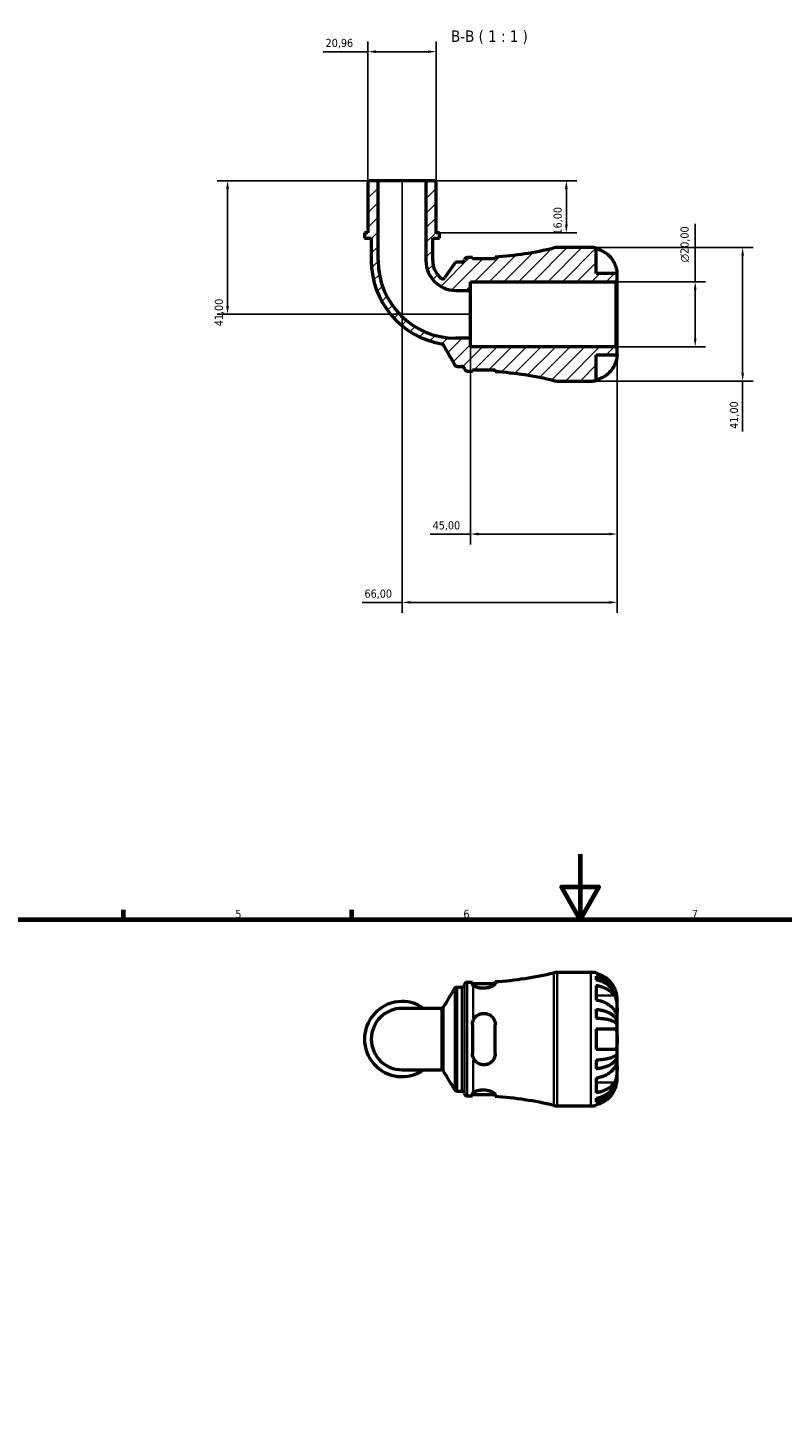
# Model space of a CAD drawing. Header units: millimetres. Extents: x 0 to 902, y 0 to 848.
# Tile 4 of 6: x 251 to 483, y 424 to 848. Entities that reach past the tile are written whole.
import ezdxf

# ---------------------------------------------------------------- set-up
doc = ezdxf.new("R2010")
doc.units = ezdxf.units.MM
for name, color, linetype, lineweight in [('Border (ISO)', 7, 'Continuous', 70), ('Dimension (ISO)', 7, 'Continuous', 25), ('Hatch (ISO)', 7, 'Continuous', 18), ('Symbol (ISO)', 7, 'Continuous', 25), ('Visible (ISO)', 7, 'Continuous', 50), ('Visible Narrow (ISO)', 7, 'Continuous', 35)]:
    doc.layers.add(name, color=color, linetype=linetype, lineweight=lineweight)
doc.styles.add('Label Text (ISO)', font='tahoma.ttf')
doc.styles.add('Note Text (ISO)', font='tahoma.ttf')
doc.dimstyles.new('Default (ISO)', dxfattribs={"dimtxt": 2.5, "dimasz": 2.5, "dimexe": 3.175, "dimexo": 0, "dimgap": 0.762, "dimtad": 1, "dimrnd": 1e-08, "dimzin": 0, "dimtxsty": 'Note Text (ISO)', "dimcen": 0.09, "dimdle": 10, "dimclrd": 256, "dimclre": 256, "dimclrt": 232, "dimazin": 0, "dimtfac": 1.40208, "dimtmove": 0, "dimatfit": 3, "dimfxl": 1, "dimtolj": 1, "dimtzin": 0, "dimlwd": -1, "dimlwe": -1, "dimarcsym": 0})

# ---------------------------------------------------------------- blocks, each defined once
blk = doc.blocks.new('Borders Default Border')
at = {"layer": 'Border (ISO)'}
for p, q in [((280.33, 574), (280.33, 576.9)), ((350.42, 574), (350.42, 576.9))]:
    blk.add_line(p, q, dxfattribs=at)
at = {"layer": 'Border (ISO)', "flags": 128}
for points in [[(420.5, 594), (420.5, 574), (414.73, 584), (426.27, 584), (420.5, 574)], [(20, 20), (20, 574), (821, 574), (821, 20), (20, 20)]]:
    blk.add_lwpolyline(points, dxfattribs=at)
at = {"layer": 'Border (ISO)', "color": 232, "true_color": 0xca0064, "char_height": 2.5, "attachment_point": 7, "style": 'Note Text (ISO)'}
for s, insert in [('5', (314.64, 574.35)), ('6', (384.66, 574.35)), ('7', (454.77, 574.4))]:
    blk.add_mtext(s, dxfattribs=dict(at, insert=insert))
blk = doc.blocks.new('*D7')
at = {"layer": 'Defpoints', "color": 0, "transparency": 16777216}
for p in [(431.4, 769.75), (455.81, 769.75), (431.4, 749.75)]:
    blk.add_point(p, dxfattribs=at)
at = {"layer": 'Dimension (ISO)', "transparency": 16777216}
for p, q in [((455.81, 769.75), (455.81, 787.56)), ((431.4, 769.75), (458.98, 769.75)), ((455.81, 752.25), (455.81, 767.25)), ((431.4, 749.75), (458.98, 749.75))]:
    blk.add_line(p, q, dxfattribs=at)
for points in [[(455.39, 767.25), (456.23, 767.25), (455.81, 769.75)], [(455.39, 752.25), (456.23, 752.25), (455.81, 749.75)]]:
    blk.add_solid(points, dxfattribs=at)
at = {"layer": 'Dimension (ISO)', "color": 232, "true_color": 0xca0064, "transparency": 16777216, "insert": (451.29, 775.69), "char_height": 2.5, "attachment_point": 1, "rotation": 90, "style": 'Note Text (ISO)'}
blk.add_mtext('\\A1;\\fAIGDT|b0|i0;\\H2.5000;\\ln\\fTahoma|b0|i0;\\H2.5000;20,00', dxfattribs=at)
blk = doc.blocks.new('*D8')
at = {"layer": 'Defpoints', "color": 0, "transparency": 16777216}
for p in [(355.33, 840.35), (355.33, 800.34), (376.29, 800.34)]:
    blk.add_point(p, dxfattribs=at)
at = {"layer": 'Dimension (ISO)', "transparency": 16777216}
for p, q in [((355.33, 800.34), (355.33, 843.53)), ((376.29, 800.34), (376.29, 843.53)), ((355.33, 840.35), (341.59, 840.35)), ((373.79, 840.35), (357.83, 840.35))]:
    blk.add_line(p, q, dxfattribs=at)
for points in [[(357.83, 840.77), (357.83, 839.93), (355.33, 840.35)], [(373.79, 840.77), (373.79, 839.93), (376.29, 840.35)]]:
    blk.add_solid(points, dxfattribs=at)
at = {"layer": 'Dimension (ISO)', "color": 232, "true_color": 0xca0064, "transparency": 16777216, "insert": (342.35, 844.29), "char_height": 2.5, "attachment_point": 1, "style": 'Note Text (ISO)'}
blk.add_mtext('\\A1;20,96', dxfattribs=at)
blk = doc.blocks.new('*D9')
at = {"layer": 'Defpoints', "color": 0, "transparency": 16777216}
for p in [(373.14, 800.75), (377.34, 784.75), (416.25, 784.75)]:
    blk.add_point(p, dxfattribs=at)
at = {"layer": 'Dimension (ISO)', "transparency": 16777216}
for p, q in [((373.14, 800.75), (419.43, 800.75)), ((416.25, 798.25), (416.25, 787.25)), ((377.34, 784.75), (419.43, 784.75))]:
    blk.add_line(p, q, dxfattribs=at)
for points in [[(415.84, 798.25), (416.67, 798.25), (416.25, 800.75)], [(415.84, 787.25), (416.67, 787.25), (416.25, 784.75)]]:
    blk.add_solid(points, dxfattribs=at)
at = {"layer": 'Dimension (ISO)', "color": 232, "true_color": 0xca0064, "transparency": 16777216, "insert": (412.32, 784.23), "char_height": 2.5, "attachment_point": 1, "rotation": 90, "style": 'Note Text (ISO)'}
blk.add_mtext('\\A1;16,00', dxfattribs=at)
blk = doc.blocks.new('*D10')
at = {"layer": 'Defpoints', "color": 0, "transparency": 16777216}
for p in [(358.48, 800.75), (312.24, 759.75), (386.81, 759.75)]:
    blk.add_point(p, dxfattribs=at)
at = {"layer": 'Dimension (ISO)', "transparency": 16777216}
for p, q in [((358.48, 800.75), (309.07, 800.75)), ((312.24, 798.25), (312.24, 762.25)), ((386.81, 759.75), (309.07, 759.75))]:
    blk.add_line(p, q, dxfattribs=at)
for points in [[(311.83, 798.25), (312.66, 798.25), (312.24, 800.75)], [(311.83, 762.25), (312.66, 762.25), (312.24, 759.75)]]:
    blk.add_solid(points, dxfattribs=at)
at = {"layer": 'Dimension (ISO)', "color": 232, "true_color": 0xca0064, "transparency": 16777216, "insert": (308.31, 756.07), "char_height": 2.5, "attachment_point": 1, "rotation": 90, "style": 'Note Text (ISO)'}
blk.add_mtext('\\A1;41,00', dxfattribs=at)
blk = doc.blocks.new('*D11')
at = {"layer": 'Defpoints', "color": 0, "transparency": 16777216}
for p in [(386.81, 752.41), (431.81, 749.34), (386.81, 692.28)]:
    blk.add_point(p, dxfattribs=at)
at = {"layer": 'Dimension (ISO)', "transparency": 16777216}
for p, q in [((386.81, 752.41), (386.81, 689.11)), ((431.81, 749.34), (431.81, 689.11)), ((386.81, 692.28), (374.44, 692.28)), ((429.31, 692.28), (389.31, 692.28))]:
    blk.add_line(p, q, dxfattribs=at)
for points in [[(389.31, 692.7), (389.31, 691.86), (386.81, 692.28)], [(429.31, 692.7), (429.31, 691.86), (431.81, 692.28)]]:
    blk.add_solid(points, dxfattribs=at)
at = {"layer": 'Dimension (ISO)', "color": 232, "true_color": 0xca0064, "transparency": 16777216, "insert": (375.21, 696.21), "char_height": 2.5, "attachment_point": 1, "style": 'Note Text (ISO)'}
blk.add_mtext('\\A1;45,00', dxfattribs=at)
blk = doc.blocks.new('*D12')
at = {"layer": 'Defpoints', "color": 0, "transparency": 16777216}
for p in [(365.81, 800.75), (431.81, 749.34), (365.81, 671.31)]:
    blk.add_point(p, dxfattribs=at)
at = {"layer": 'Dimension (ISO)', "transparency": 16777216}
for p, q in [((365.81, 800.75), (365.81, 668.13)), ((431.81, 749.34), (431.81, 668.13)), ((365.81, 671.31), (353.52, 671.31)), ((429.31, 671.31), (368.31, 671.31))]:
    blk.add_line(p, q, dxfattribs=at)
for points in [[(368.31, 671.72), (368.31, 670.89), (365.81, 671.31)], [(429.31, 671.72), (429.31, 670.89), (431.81, 671.31)]]:
    blk.add_solid(points, dxfattribs=at)
at = {"layer": 'Dimension (ISO)', "color": 232, "true_color": 0xca0064, "transparency": 16777216, "insert": (354.28, 675.24), "char_height": 2.5, "attachment_point": 1, "style": 'Note Text (ISO)'}
blk.add_mtext('\\A1;66,00', dxfattribs=at)
blk = doc.blocks.new('*D13')
at = {"layer": 'Defpoints', "color": 0, "transparency": 16777216}
for p in [(423.81, 780.25), (423.81, 739.25), (470.38, 739.25)]:
    blk.add_point(p, dxfattribs=at)
at = {"layer": 'Dimension (ISO)', "transparency": 16777216}
for p, q in [((423.81, 780.25), (473.56, 780.25)), ((470.38, 777.75), (470.38, 741.75)), ((423.81, 739.25), (473.56, 739.25)), ((470.38, 739.25), (470.38, 723.81))]:
    blk.add_line(p, q, dxfattribs=at)
for points in [[(469.97, 777.75), (470.8, 777.75), (470.38, 780.25)], [(469.97, 741.75), (470.8, 741.75), (470.38, 739.25)]]:
    blk.add_solid(points, dxfattribs=at)
at = {"layer": 'Dimension (ISO)', "color": 232, "true_color": 0xca0064, "transparency": 16777216, "insert": (466.45, 724.57), "char_height": 2.5, "attachment_point": 1, "rotation": 90, "style": 'Note Text (ISO)'}
blk.add_mtext('\\A1;41,00', dxfattribs=at)

msp = doc.modelspace()

# ---------------------------------------------------------------- hatches: boundary and pattern name
at = {"layer": 'Hatch (ISO)'}
h = msp.add_hatch(dxfattribs=at)
h.set_pattern_fill('ANSI31', color=256, scale=25.4, style=0)
h.set_pattern_definition([(45, (0, 0), (-2.245064, 2.245064), [])])
edge = h.paths.add_edge_path()
edge.add_line((387.428, 742.72), (394.428, 742.72))
edge.add_line((394.428, 742.72), (394.428, 742.103))
edge.add_ellipse((387.678, 637.258), major_axis=(6.75, 104.845), ratio=1, start_angle=350.052, end_angle=360, ccw=False)
edge.add_ellipse((413.405, 743.345), major_axis=(-0.966, -3.985), ratio=1, start_angle=0, end_angle=13.63164)
edge.add_line((413.405, 739.245), (423.81, 739.245))
edge.add_ellipse((423.81, 747.245), major_axis=(0, -8), ratio=1, start_angle=0, end_angle=11.53696)
edge.add_line((425.41, 739.407), (425.41, 747.245))
edge.add_line((425.41, 747.245), (431.81, 747.245))
edge.add_line((431.81, 747.245), (431.81, 749.335))
edge.add_line((431.81, 749.335), (431.4, 749.745))
edge.add_line((431.4, 749.745), (386.81, 749.745))
edge.add_line((386.81, 749.745), (386.81, 752.411))
edge.add_line((386.81, 752.411), (382.278, 752.411))
edge.add_ellipse((382.278, 776.213), major_axis=(0, -23.802), ratio=1, start_angle=270, end_angle=360, ccw=False)
edge.add_line((358.476, 776.213), (358.476, 800.745))
edge.add_line((358.476, 800.745), (355.743, 800.745))
edge.add_line((355.743, 800.745), (355.333, 800.335))
edge.add_line((355.333, 800.335), (355.333, 784.745))
edge.add_line((355.333, 784.745), (354.285, 784.745))
edge.add_line((354.285, 784.745), (354.285, 783.145))
edge.add_line((354.285, 783.145), (356.381, 783.145))
edge.add_line((356.381, 783.145), (356.381, 776.213))
edge.add_ellipse((382.278, 776.213), major_axis=(-25.897, 0), ratio=1, start_angle=0, end_angle=80.3484)
edge.add_spline(control_points=[(377.936, 750.682), (378.002, 750.671), (378.067, 750.651), (378.189, 750.598), (378.247, 750.563), (378.384, 750.457), (378.455, 750.376), (378.509, 750.284)], knot_values=[-0.0722076, -0.0722076, -0.0722076, -0.0722076, -0.0521202, -0.0521202, -0.0320328, -0.0320328, 0, 0, 0, 0], degree=3, periodic=0)
edge.add_line((378.509, 750.284), (382.041, 744.165))
edge.add_spline(control_points=[(382.041, 744.165), (382.086, 744.087), (382.144, 744.017), (382.28, 743.898), (382.357, 743.851), (382.539, 743.776), (382.645, 743.755), (382.751, 743.755)], knot_values=[-0.086092, -0.086092, -0.086092, -0.086092, -0.0590624, -0.0590624, -0.0320328, -0.0320328, 0, 0, 0, 0], degree=3, periodic=0)
edge.add_line((382.751, 743.755), (384.171, 743.755))
edge.add_ellipse((384.171, 742.935), major_axis=(0, 0.82), ratio=1, start_angle=277.18076, end_angle=360, ccw=False)
edge.add_ellipse((385.798, 743.14), major_axis=(-0.814, -0.103), ratio=1, start_angle=0, end_angle=82.81924)
edge.add_line((385.798, 742.32), (387.428, 742.32))
edge.add_line((387.428, 742.32), (387.428, 742.72))
edge = h.paths.add_edge_path()
edge.add_line((394.428, 776.77), (387.428, 776.77))
edge.add_line((387.428, 776.77), (387.428, 777.17))
edge.add_line((387.428, 777.17), (385.798, 777.17))
edge.add_ellipse((385.798, 776.35), major_axis=(0, 0.82), ratio=1, start_angle=0, end_angle=82.81924)
edge.add_ellipse((384.171, 776.555), major_axis=(0.814, -0.103), ratio=1, start_angle=277.18076, end_angle=360, ccw=False)
edge.add_line((384.171, 775.735), (382.704, 775.735))
edge.add_ellipse((382.704, 774.915), major_axis=(0, 0.82), ratio=1, start_angle=0, end_angle=54.95568)
edge.add_line((382.033, 775.386), (378.946, 770.984))
edge.add_ellipse((378.275, 771.455), major_axis=(0.671, -0.471), ratio=1, start_angle=264.9639, end_angle=360, ccw=False)
edge.add_ellipse((382.278, 776.213), major_axis=(-4.531, -5.385), ratio=1, start_angle=310.08042, end_angle=360, ccw=False)
edge.add_line((375.24, 776.213), (375.24, 783.145))
edge.add_line((375.24, 783.145), (377.336, 783.145))
edge.add_line((377.336, 783.145), (377.336, 784.745))
edge.add_line((377.336, 784.745), (376.288, 784.745))
edge.add_line((376.288, 784.745), (376.288, 800.335))
edge.add_line((376.288, 800.335), (375.878, 800.745))
edge.add_line((375.878, 800.745), (373.145, 800.745))
edge.add_line((373.145, 800.745), (373.145, 776.213))
edge.add_ellipse((382.278, 776.213), major_axis=(-9.133, 0), ratio=1, start_angle=0, end_angle=90)
edge.add_line((382.278, 767.079), (386.81, 767.079))
edge.add_line((386.81, 767.079), (386.81, 769.745))
edge.add_line((386.81, 769.745), (431.4, 769.745))
edge.add_line((431.4, 769.745), (431.81, 770.155))
edge.add_line((431.81, 770.155), (431.81, 772.245))
edge.add_line((431.81, 772.245), (425.41, 772.245))
edge.add_line((425.41, 772.245), (425.41, 780.084))
edge.add_ellipse((423.81, 772.245), major_axis=(1.6, 7.838), ratio=1, start_angle=0, end_angle=11.53696)
edge.add_line((423.81, 780.245), (413.405, 780.245))
edge.add_ellipse((413.405, 776.145), major_axis=(0, 4.1), ratio=1, start_angle=0, end_angle=13.63164)
edge.add_ellipse((387.678, 882.233), major_axis=(24.761, -102.103), ratio=1, start_angle=350.052, end_angle=360, ccw=False)
edge.add_line((394.428, 777.387), (394.428, 776.77))

# ---------------------------------------------------------------- linework, layer by layer
at = {"layer": 'Visible (ISO)'}
for p, q in [((355.743, 800.745), (355.333, 800.335)), ((355.333, 800.335), (355.333, 784.745)), ((358.476, 800.745), (355.743, 800.745)), ((358.476, 776.213), (358.476, 800.745)), ((373.145, 800.745), (358.476, 800.745)), ((375.878, 800.745), (373.145, 800.745)), ((373.145, 800.745), (373.145, 776.213)), ((376.288, 800.335), (375.878, 800.745)), ((376.288, 784.745), (376.288, 800.335)), ((355.333, 784.745), (354.285, 784.745)), ((354.285, 784.745), (354.285, 783.145)), ((377.336, 784.745), (376.288, 784.745)), ((377.336, 783.145), (377.336, 784.745)), ((354.285, 783.145), (356.381, 783.145)), ((356.381, 783.145), (356.381, 776.213)), ((375.24, 776.213), (375.24, 783.145)), ((375.24, 783.145), (377.336, 783.145)), ((423.81, 780.245), (413.405, 780.245)), ((425.41, 772.245), (425.41, 780.084)), ((384.171, 775.735), (382.704, 775.735)), ((387.428, 777.17), (385.798, 777.17)), ((387.428, 776.77), (387.428, 777.17)), ((394.428, 776.77), (387.428, 776.77)), ((394.428, 777.387), (394.428, 776.77)), ((382.033, 775.386), (378.946, 770.984)), ((431.81, 772.245), (425.41, 772.245)), ((431.81, 770.155), (431.81, 772.245)), ((386.81, 767.079), (386.81, 769.745)), ((386.81, 769.745), (431.4, 769.745)), ((431.4, 769.745), (431.81, 770.155)), ((431.4, 769.745), (431.4, 749.745)), ((431.81, 749.335), (431.81, 770.155)), ((382.278, 767.079), (386.81, 767.079)), ((386.81, 752.411), (386.81, 767.079)), ((386.81, 752.411), (382.278, 752.411)), ((386.81, 749.745), (386.81, 752.411)), ((431.4, 749.745), (386.81, 749.745)), ((425.41, 739.407), (425.41, 747.245)), ((425.41, 747.245), (431.81, 747.245)), ((431.81, 749.335), (431.4, 749.745)), ((431.81, 747.245), (431.81, 749.335)), ((382.751, 743.755), (384.171, 743.755)), ((385.798, 742.32), (387.428, 742.32)), ((387.428, 742.72), (394.428, 742.72)), ((387.428, 742.32), (387.428, 742.72)), ((394.428, 742.72), (394.428, 742.103)), ((413.405, 739.245), (423.81, 739.245)), ((413.405, 557.738), (423.81, 557.738)), ((425.41, 557.576), (425.41, 557.323)), ((425.41, 556.549), (425.41, 555.405)), ((382.74, 553.228), (384.171, 553.228)), ((385.798, 554.663), (387.428, 554.663)), ((387.428, 554.663), (387.428, 554.098)), ((387.428, 554.263), (394.421, 554.263)), ((394.428, 554.323), (394.428, 554.88)), ((425.41, 553.703), (425.41, 549.178)), ((431.81, 548.934), (431.803, 548.934)), ((431.81, 548.934), (431.81, 549.738)), ((431.81, 548.627), (431.81, 548.934)), ((431.81, 546.077), (431.81, 548.627)), ((377.842, 546.668), (365.81, 546.668)), ((425.41, 546.381), (425.41, 543.619)), ((431.81, 542.389), (431.81, 546.077)), ((387.428, 541.638), (387.428, 532.838)), ((394.428, 532.838), (394.428, 541.638)), ((425.41, 540.438), (425.41, 534.038)), ((431.81, 542.389), (431.251, 542.389)), ((431.81, 541.65), (431.81, 542.389)), ((431.81, 537.238), (431.81, 541.65)), ((431.81, 532.826), (431.81, 537.238)), ((425.41, 530.857), (425.41, 528.095)), ((431.81, 532.087), (431.251, 532.087)), ((431.81, 532.087), (431.81, 532.826)), ((431.81, 528.399), (431.81, 532.087)), ((365.81, 527.808), (377.842, 527.808)), ((431.81, 525.848), (431.81, 528.399)), ((431.81, 525.542), (431.81, 525.848)), ((425.41, 525.298), (425.41, 520.773)), ((431.81, 525.542), (431.803, 525.542)), ((431.81, 524.738), (431.81, 525.542)), ((382.74, 521.248), (384.171, 521.248)), ((385.798, 519.813), (387.428, 519.813)), ((387.428, 520.378), (387.428, 519.813)), ((387.428, 520.213), (394.421, 520.213)), ((394.428, 519.596), (394.428, 520.153)), ((425.41, 519.071), (425.41, 517.927)), ((425.41, 517.153), (425.41, 516.9)), ((413.405, 516.738), (423.81, 516.738))]:
    msp.add_line(p, q, dxfattribs=at)
for centre, radius, start, end in [((387.678, 882.233), 105.063, 273.68364, 283.63164), ((413.405, 776.145), 4.1, 90, 103.63164), ((423.81, 772.245), 8, 78.46304, 90), ((382.278, 776.213), 25.897, 180, 260.3484), ((382.278, 776.213), 23.802, 180, 270), ((382.278, 776.213), 9.133, 180, 270), ((382.278, 776.213), 7.038, 180, 229.91958), ((382.704, 774.915), 0.82, 90, 144.95568), ((384.171, 776.555), 0.82, 270, 352.81924), ((385.798, 776.35), 0.82, 90, 172.81924), ((378.275, 771.455), 0.82, 229.91958, 324.95568), ((384.171, 742.935), 0.82, 7.18076, 90), ((385.798, 743.14), 0.82, 187.18076, 270), ((387.678, 637.258), 105.063, 76.36836, 86.31636), ((413.405, 743.345), 4.1, 256.36836, 270), ((423.81, 747.245), 8, 270, 281.53696), ((387.678, 659.726), 105.063, 273.68364, 283.63164), ((413.405, 553.638), 4.1, 90, 103.63164), ((423.81, 549.738), 8, 78.46304, 90), ((384.171, 554.048), 0.82, 270, 352.81924), ((385.798, 553.843), 0.82, 90, 172.81924), ((365.81, 537.238), 11.525, 54.9032, 305.0968), ((365.81, 537.238), 9.43, 90, 270), ((384.171, 520.428), 0.82, 7.18076, 90), ((385.798, 520.633), 0.82, 187.18076, 270), ((387.678, 414.75), 105.063, 76.36836, 86.31636), ((413.405, 520.838), 4.1, 256.36836, 270), ((423.81, 524.738), 8, 270, 281.53696)]:
    msp.add_arc(centre, radius, start, end, dxfattribs=at)
for points in [[(394.421, 776.77), (394.426, 776.791), (394.428, 776.81), (394.428, 776.83)], [(394.428, 742.661), (394.428, 742.68), (394.426, 742.7), (394.421, 742.72)], [(378.541, 547.061), (379.709, 548.983), (380.874, 550.907), (382.039, 552.832)], [(387.678, 553.705), (387.511, 553.849), (387.428, 553.986), (387.428, 554.098)], [(387.428, 541.638), (387.428, 542.068), (387.511, 542.52), (387.678, 542.937)], [(387.678, 531.539), (387.511, 531.956), (387.428, 532.408), (387.428, 532.838)], [(382.039, 521.644), (380.874, 523.569), (379.709, 525.493), (378.541, 527.415)], [(387.428, 520.378), (387.428, 520.49), (387.511, 520.627), (387.678, 520.771)]]:
    msp.add_open_spline(points, degree=3, dxfattribs=at)
for points, knots in [([(425.41, 779.83), (425.919, 779.725), (426.414, 779.568), (427.31, 779.195), (427.789, 778.942), (428.682, 778.34), (429.097, 777.991), (429.797, 777.286), (430.146, 776.863), (430.653, 776.096), (430.837, 775.769), (430.993, 775.445)], [0.1517835, 0.1517835, 0.1517835, 0.1517835, 0.29453183, 0.29453183, 0.44272575, 0.44272575, 0.59091966, 0.59091966, 0.74090906, 0.74090906, 0.84386421, 0.84386421, 0.84386421, 0.84386421]), ([(430.993, 775.445), (431.125, 775.17), (431.244, 774.891), (431.446, 774.342), (431.529, 774.077), (431.66, 773.57), (431.707, 773.335), (431.781, 772.858), (431.798, 772.642), (431.812, 772.329), (431.81, 772.245), (431.81, 772.245)], [-0.5165283, -0.5165283, -0.5165283, -0.5165283, -0.42509424, -0.42509424, -0.33576206, -0.33576206, -0.24464362, -0.24464362, -0.12693037, -0.12693037, 0, 0, 0, 0]), ([(377.936, 750.682), (378.002, 750.671), (378.067, 750.651), (378.189, 750.598), (378.247, 750.563), (378.384, 750.457), (378.455, 750.376), (378.509, 750.284)], [-0.07220763, -0.07220763, -0.07220763, -0.07220763, -0.052120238, -0.052120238, -0.032032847, -0.032032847, 0, 0, 0, 0]), ([(378.509, 750.284), (379.105, 749.252), (379.7, 748.22), (380.878, 746.18), (381.46, 745.173), (382.041, 744.165)], [-0.75383713, -0.75383713, -0.75383713, -0.75383713, -0.39637314, -0.39637314, -0.04734272, -0.04734272, -0.04734272, -0.04734272]), ([(431.81, 747.245), (431.81, 747.245), (431.812, 747.169), (431.8, 746.893), (431.788, 746.715), (431.73, 746.283), (431.686, 746.038), (431.574, 745.582), (431.519, 745.385), (431.389, 744.987), (431.315, 744.787), (431.16, 744.405), (431.079, 744.224), (430.993, 744.045)], [-2.21111993, -2.21111993, -2.21111993, -2.21111993, -2.0898399, -2.0898399, -1.98614814, -1.98614814, -1.88775858, -1.88775858, -1.81973063, -1.81973063, -1.75376732, -1.75376732, -1.69399568, -1.69399568, -1.69399568, -1.69399568]), ([(382.041, 744.165), (382.086, 744.087), (382.144, 744.017), (382.28, 743.898), (382.357, 743.851), (382.539, 743.776), (382.645, 743.755), (382.751, 743.755)], [-0.086092, -0.086092, -0.086092, -0.086092, -0.059062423, -0.059062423, -0.032032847, -0.032032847, 0, 0, 0, 0]), ([(430.993, 744.045), (430.837, 743.721), (430.653, 743.394), (430.146, 742.627), (429.797, 742.204), (429.097, 741.499), (428.682, 741.15), (427.789, 740.548), (427.31, 740.296), (426.414, 739.923), (425.919, 739.765), (425.41, 739.66)], [4.03217579, 4.03217579, 4.03217579, 4.03217579, 4.13513094, 4.13513094, 4.28512034, 4.28512034, 4.43331426, 4.43331426, 4.58150818, 4.58150818, 4.72425651, 4.72425651, 4.72425651, 4.72425651]), ([(430.993, 552.938), (430.837, 553.262), (430.653, 553.589), (430.146, 554.356), (429.797, 554.779), (429.097, 555.484), (428.682, 555.833), (427.789, 556.435), (427.31, 556.688), (426.414, 557.061), (425.919, 557.218), (425.41, 557.323)], [4.03217579, 4.03217579, 4.03217579, 4.03217579, 4.13513094, 4.13513094, 4.28512034, 4.28512034, 4.43331426, 4.43331426, 4.58150818, 4.58150818, 4.72425651, 4.72425651, 4.72425651, 4.72425651]), ([(425.41, 556.549), (425.924, 556.448), (426.425, 556.295), (427.325, 555.934), (427.804, 555.69), (428.699, 555.11), (429.115, 554.774), (429.813, 554.097), (430.16, 553.693), (430.759, 552.824), (431.01, 552.359), (431.389, 551.472), (431.551, 550.968), (431.762, 549.94), (431.81, 549.415), (431.81, 548.934)], [0.1517731, 0.1517731, 0.1517731, 0.1517731, 0.2959053, 0.2959053, 0.44402, 0.44402, 0.5921347, 0.5921347, 0.7405595, 0.7405595, 0.8889844, 0.8889844, 1.0379976, 1.0379976, 1.1870108, 1.1870108, 1.1870108, 1.1870108]), ([(431.81, 548.627), (431.81, 549.055), (431.762, 549.523), (431.551, 550.438), (431.389, 550.887), (431.01, 551.676), (430.759, 552.09), (430.16, 552.864), (429.813, 553.223), (429.115, 553.825), (428.699, 554.125), (427.804, 554.64), (427.325, 554.857), (426.425, 555.179), (425.924, 555.315), (425.41, 555.405)], [3.5727317, 3.5727317, 3.5727317, 3.5727317, 3.721745, 3.721745, 3.8707582, 3.8707582, 4.019183, 4.019183, 4.1676079, 4.1676079, 4.3157226, 4.3157226, 4.4638373, 4.4638373, 4.6079695, 4.6079695, 4.6079695, 4.6079695]), ([(382.039, 552.832), (382.051, 552.853), (382.066, 552.876), (382.106, 552.929), (382.13, 552.958), (382.195, 553.022), (382.235, 553.057), (382.34, 553.126), (382.405, 553.161), (382.56, 553.212), (382.65, 553.228), (382.74, 553.228)], [3.1397691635, 3.1397691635, 3.1397691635, 3.1397691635, 3.1401365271, 3.1401365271, 3.1405038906, 3.1405038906, 3.1408712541, 3.1408712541, 3.1412386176, 3.1412386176, 3.1416059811, 3.1416059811, 3.1416059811, 3.1416059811]), ([(394.428, 554.323), (394.428, 554.279), (394.416, 554.233), (394.327, 554.049), (394.176, 553.895), (393.717, 553.572), (393.403, 553.403), (392.696, 553.125), (392.32, 553.013), (391.53, 552.863), (391.13, 552.823), (390.309, 552.82), (389.902, 552.861), (389.13, 553.009), (388.777, 553.118), (388.13, 553.386), (387.858, 553.549), (387.678, 553.705)], [-1.003941, -1.003941, -1.003941, -1.003941, -0.951779, -0.951779, -0.8096244, -0.8096244, -0.6614293, -0.6614293, -0.5314993, -0.5314993, -0.4100475, -0.4100475, -0.2839859, -0.2839859, -0.1527824, -0.1527824, -0.000048, -0.000048, -0.000048, -0.000048]), ([(425.41, 553.703), (425.919, 553.629), (426.414, 553.517), (427.31, 553.254), (427.789, 553.075), (428.682, 552.649), (429.097, 552.403), (429.797, 551.904), (430.146, 551.605), (430.653, 551.063), (430.837, 550.832), (430.993, 550.602)], [0.1517835, 0.1517835, 0.1517835, 0.1517835, 0.29453183, 0.29453183, 0.44272575, 0.44272575, 0.59091966, 0.59091966, 0.74090906, 0.74090906, 0.84386421, 0.84386421, 0.84386421, 0.84386421]), ([(431.81, 549.738), (431.81, 549.738), (431.812, 549.815), (431.8, 550.091), (431.788, 550.269), (431.73, 550.7), (431.686, 550.945), (431.574, 551.402), (431.519, 551.598), (431.389, 551.996), (431.315, 552.196), (431.16, 552.578), (431.079, 552.759), (430.993, 552.938)], [-2.21111993, -2.21111993, -2.21111993, -2.21111993, -2.0898399, -2.0898399, -1.98614814, -1.98614814, -1.88775858, -1.88775858, -1.81973063, -1.81973063, -1.75376732, -1.75376732, -1.69399568, -1.69399568, -1.69399568, -1.69399568]), ([(377.842, 546.668), (377.929, 546.668), (378.017, 546.683), (378.169, 546.732), (378.234, 546.765), (378.34, 546.833), (378.381, 546.868), (378.447, 546.933), (378.472, 546.963), (378.513, 547.016), (378.529, 547.04), (378.541, 547.061)], [-1.551672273, -1.551672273, -1.551672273, -1.551672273, -1.548709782, -1.548709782, -1.545747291, -1.545747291, -1.5427848, -1.5427848, -1.539822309, -1.539822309, -1.536859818, -1.536859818, -1.536859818, -1.536859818]), ([(430.993, 546.077), (430.837, 546.306), (430.653, 546.537), (430.146, 547.08), (429.797, 547.378), (429.097, 547.877), (428.682, 548.124), (427.789, 548.549), (427.31, 548.728), (426.414, 548.992), (425.919, 549.103), (425.41, 549.178)], [4.03217579, 4.03217579, 4.03217579, 4.03217579, 4.13513094, 4.13513094, 4.28512034, 4.28512034, 4.43331426, 4.43331426, 4.58150818, 4.58150818, 4.72425651, 4.72425651, 4.72425651, 4.72425651]), ([(430.993, 550.602), (431.061, 550.503), (431.125, 550.396), (431.271, 550.118), (431.349, 549.941), (431.484, 549.565), (431.542, 549.369), (431.655, 548.884), (431.703, 548.594), (431.78, 547.896), (431.797, 547.495), (431.812, 546.73), (431.81, 546.376), (431.81, 546.077)], [-0.51605321, -0.51605321, -0.51605321, -0.51605321, -0.46927389, -0.46927389, -0.40272959, -0.40272959, -0.33754407, -0.33754407, -0.24860938, -0.24860938, -0.12674173, -0.12674173, 0, 0, 0, 0]), ([(387.678, 542.937), (387.821, 543.296), (388.023, 543.629), (388.543, 544.233), (388.866, 544.497), (389.582, 544.893), (389.965, 545.028), (390.774, 545.159), (391.185, 545.152), (391.998, 544.997), (392.386, 544.846), (393.154, 544.383), (393.512, 544.047), (394.068, 543.258), (394.264, 542.805), (394.405, 542.098), (394.428, 541.869), (394.428, 541.638)], [-1.0740187, -1.0740187, -1.0740187, -1.0740187, -0.9522333, -0.9522333, -0.8233641, -0.8233641, -0.7007073, -0.7007073, -0.5768392, -0.5768392, -0.4496686, -0.4496686, -0.2965852, -0.2965852, -0.1421387, -0.1421387, -0.0703326, -0.0703326, -0.0703326, -0.0703326]), ([(425.41, 546.381), (425.924, 546.328), (426.425, 546.248), (427.325, 546.058), (427.804, 545.931), (428.699, 545.627), (429.115, 545.45), (429.813, 545.095), (430.16, 544.884), (430.759, 544.428), (431.01, 544.184), (431.389, 543.719), (431.551, 543.455), (431.762, 542.916), (431.81, 542.641), (431.81, 542.389)], [0.1517731, 0.1517731, 0.1517731, 0.1517731, 0.2959053, 0.2959053, 0.44402, 0.44402, 0.5921347, 0.5921347, 0.7405595, 0.7405595, 0.8889844, 0.8889844, 1.0379976, 1.0379976, 1.1870108, 1.1870108, 1.1870108, 1.1870108]), ([(431.81, 541.65), (431.81, 541.774), (431.762, 541.91), (431.551, 542.176), (431.389, 542.306), (431.01, 542.535), (430.759, 542.656), (430.16, 542.881), (429.813, 542.985), (429.115, 543.16), (428.699, 543.247), (427.804, 543.397), (427.325, 543.46), (426.425, 543.553), (425.924, 543.593), (425.41, 543.619)], [3.5727317, 3.5727317, 3.5727317, 3.5727317, 3.721745, 3.721745, 3.8707582, 3.8707582, 4.019183, 4.019183, 4.1676079, 4.1676079, 4.3157226, 4.3157226, 4.4638373, 4.4638373, 4.6079695, 4.6079695, 4.6079695, 4.6079695]), ([(431.81, 546.077), (431.81, 545.929), (431.811, 545.796), (431.81, 545.556), (431.808, 545.452), (431.798, 545.242), (431.784, 545.167), (431.722, 545.126), (431.677, 545.154), (431.564, 545.275), (431.508, 545.345), (431.378, 545.521), (431.304, 545.625), (431.151, 545.845), (431.075, 545.957), (430.993, 546.077)], [0, 0, 0, 0, 0.0626039, 0.0626039, 0.12946018, 0.12946018, 0.23227607, 0.23227607, 0.32766079, 0.32766079, 0.39439512, 0.39439512, 0.45981717, 0.45981717, 0.51643089, 0.51643089, 0.51643089, 0.51643089]), ([(425.41, 540.438), (425.919, 540.438), (426.414, 540.438), (427.31, 540.438), (427.789, 540.438), (428.682, 540.438), (429.097, 540.438), (429.797, 540.438), (430.146, 540.438), (430.653, 540.438), (430.837, 540.438), (430.993, 540.438)], [0.1517835, 0.1517835, 0.1517835, 0.1517835, 0.29453183, 0.29453183, 0.44272575, 0.44272575, 0.59091966, 0.59091966, 0.74090906, 0.74090906, 0.84386421, 0.84386421, 0.84386421, 0.84386421]), ([(430.993, 540.438), (431.058, 540.438), (431.121, 540.429), (431.267, 540.385), (431.346, 540.337), (431.484, 540.201), (431.542, 540.114), (431.656, 539.862), (431.703, 539.683), (431.78, 539.184), (431.797, 538.843), (431.812, 538.078), (431.81, 537.66), (431.81, 537.238)], [-0.5159245, -0.5159245, -0.5159245, -0.5159245, -0.47074715, -0.47074715, -0.40311077, -0.40311077, -0.33740557, -0.33740557, -0.24866964, -0.24866964, -0.12673966, -0.12673966, 0, 0, 0, 0]), ([(431.81, 537.238), (431.81, 536.834), (431.812, 536.433), (431.8, 535.738), (431.788, 535.44), (431.73, 534.928), (431.686, 534.714), (431.574, 534.422), (431.519, 534.324), (431.389, 534.173), (431.315, 534.119), (431.16, 534.053), (431.079, 534.038), (430.993, 534.038)], [-2.21111993, -2.21111993, -2.21111993, -2.21111993, -2.0898399, -2.0898399, -1.98614814, -1.98614814, -1.88775858, -1.88775858, -1.81973063, -1.81973063, -1.75376732, -1.75376732, -1.69399568, -1.69399568, -1.69399568, -1.69399568]), ([(394.428, 532.838), (394.428, 532.67), (394.416, 532.503), (394.327, 531.889), (394.176, 531.46), (393.717, 530.672), (393.403, 530.319), (392.696, 529.789), (392.32, 529.599), (391.53, 529.367), (391.13, 529.321), (390.309, 529.368), (389.902, 529.466), (389.13, 529.805), (388.777, 530.046), (388.13, 530.68), (387.858, 531.089), (387.678, 531.539)], [-1.003941, -1.003941, -1.003941, -1.003941, -0.951779, -0.951779, -0.8096244, -0.8096244, -0.6614293, -0.6614293, -0.5314993, -0.5314993, -0.4100475, -0.4100475, -0.2839859, -0.2839859, -0.1527824, -0.1527824, -0.000048, -0.000048, -0.000048, -0.000048]), ([(430.993, 534.038), (430.837, 534.038), (430.653, 534.038), (430.146, 534.038), (429.797, 534.038), (429.097, 534.038), (428.682, 534.038), (427.789, 534.038), (427.31, 534.038), (426.414, 534.038), (425.919, 534.038), (425.41, 534.038)], [4.03217579, 4.03217579, 4.03217579, 4.03217579, 4.13513094, 4.13513094, 4.28512034, 4.28512034, 4.43331426, 4.43331426, 4.58150818, 4.58150818, 4.72425651, 4.72425651, 4.72425651, 4.72425651]), ([(425.41, 530.857), (425.924, 530.883), (426.425, 530.923), (427.325, 531.016), (427.804, 531.079), (428.699, 531.229), (429.115, 531.316), (429.813, 531.491), (430.16, 531.595), (430.759, 531.82), (431.01, 531.941), (431.389, 532.17), (431.551, 532.3), (431.762, 532.566), (431.81, 532.702), (431.81, 532.826)], [0.1517731, 0.1517731, 0.1517731, 0.1517731, 0.2959053, 0.2959053, 0.44402, 0.44402, 0.5921347, 0.5921347, 0.7405595, 0.7405595, 0.8889844, 0.8889844, 1.0379976, 1.0379976, 1.1870108, 1.1870108, 1.1870108, 1.1870108]), ([(431.81, 532.087), (431.81, 531.835), (431.762, 531.56), (431.551, 531.021), (431.389, 530.757), (431.01, 530.292), (430.759, 530.048), (430.16, 529.592), (429.813, 529.38), (429.115, 529.025), (428.699, 528.849), (427.804, 528.545), (427.325, 528.418), (426.425, 528.228), (425.924, 528.148), (425.41, 528.095)], [3.5727317, 3.5727317, 3.5727317, 3.5727317, 3.721745, 3.721745, 3.8707582, 3.8707582, 4.019183, 4.019183, 4.1676079, 4.1676079, 4.3157226, 4.3157226, 4.4638373, 4.4638373, 4.6079695, 4.6079695, 4.6079695, 4.6079695]), ([(378.541, 527.415), (378.529, 527.436), (378.513, 527.46), (378.472, 527.513), (378.447, 527.543), (378.381, 527.608), (378.34, 527.643), (378.234, 527.711), (378.169, 527.744), (378.017, 527.793), (377.929, 527.808), (377.842, 527.808)], [1.536860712, 1.536860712, 1.536860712, 1.536860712, 1.539823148, 1.539823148, 1.542785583, 1.542785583, 1.545748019, 1.545748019, 1.548710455, 1.548710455, 1.55167289, 1.55167289, 1.55167289, 1.55167289]), ([(425.41, 525.298), (425.919, 525.373), (426.414, 525.484), (427.31, 525.748), (427.789, 525.927), (428.682, 526.352), (429.097, 526.599), (429.797, 527.098), (430.146, 527.396), (430.653, 527.939), (430.837, 528.17), (430.993, 528.399)], [0.1517835, 0.1517835, 0.1517835, 0.1517835, 0.29453183, 0.29453183, 0.44272575, 0.44272575, 0.59091966, 0.59091966, 0.74090906, 0.74090906, 0.84386421, 0.84386421, 0.84386421, 0.84386421]), ([(425.41, 519.071), (425.924, 519.161), (426.425, 519.297), (427.325, 519.619), (427.804, 519.836), (428.699, 520.351), (429.115, 520.65), (429.813, 521.253), (430.16, 521.612), (430.759, 522.386), (431.01, 522.8), (431.389, 523.589), (431.551, 524.038), (431.762, 524.953), (431.81, 525.42), (431.81, 525.848)], [0.1517731, 0.1517731, 0.1517731, 0.1517731, 0.2959053, 0.2959053, 0.44402, 0.44402, 0.5921347, 0.5921347, 0.7405595, 0.7405595, 0.8889844, 0.8889844, 1.0379976, 1.0379976, 1.1870108, 1.1870108, 1.1870108, 1.1870108]), ([(430.993, 528.399), (431.061, 528.499), (431.125, 528.593), (431.271, 528.805), (431.349, 528.915), (431.484, 529.1), (431.542, 529.174), (431.655, 529.303), (431.703, 529.34), (431.78, 529.331), (431.797, 529.25), (431.812, 528.934), (431.81, 528.698), (431.81, 528.399)], [-0.51605321, -0.51605321, -0.51605321, -0.51605321, -0.46927389, -0.46927389, -0.40272959, -0.40272959, -0.33754407, -0.33754407, -0.24860938, -0.24860938, -0.12674173, -0.12674173, 0, 0, 0, 0]), ([(431.81, 528.399), (431.81, 528.252), (431.811, 528.09), (431.81, 527.731), (431.808, 527.534), (431.798, 527.01), (431.784, 526.674), (431.722, 526.019), (431.677, 525.705), (431.564, 525.191), (431.508, 524.988), (431.378, 524.607), (431.304, 524.43), (431.151, 524.124), (431.075, 523.994), (430.993, 523.874)], [0, 0, 0, 0, 0.0626039, 0.0626039, 0.12946018, 0.12946018, 0.23227607, 0.23227607, 0.32766079, 0.32766079, 0.39439512, 0.39439512, 0.45981717, 0.45981717, 0.51643089, 0.51643089, 0.51643089, 0.51643089]), ([(382.74, 521.248), (382.653, 521.248), (382.566, 521.263), (382.412, 521.312), (382.346, 521.346), (382.24, 521.415), (382.199, 521.451), (382.133, 521.515), (382.108, 521.544), (382.068, 521.597), (382.053, 521.621), (382.04, 521.642), (382.039, 521.643), (382.039, 521.644)], [6.2831885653, 6.2831885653, 6.2831885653, 6.2831885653, 6.2835435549, 6.2835435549, 6.2839109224, 6.2839109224, 6.2842782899, 6.2842782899, 6.2846456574, 6.2846456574, 6.2850130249, 6.2850130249, 6.2850254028, 6.2850254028, 6.2850254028, 6.2850254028]), ([(387.678, 520.771), (387.821, 520.895), (388.023, 521.024), (388.543, 521.271), (388.866, 521.389), (389.582, 521.565), (389.965, 521.624), (390.774, 521.667), (391.185, 521.649), (391.998, 521.537), (392.386, 521.443), (393.154, 521.187), (393.512, 521.017), (394.068, 520.674), (394.264, 520.501), (394.405, 520.278), (394.428, 520.213), (394.428, 520.153)], [-1.0740187, -1.0740187, -1.0740187, -1.0740187, -0.9522333, -0.9522333, -0.8233641, -0.8233641, -0.7007073, -0.7007073, -0.5768392, -0.5768392, -0.4496686, -0.4496686, -0.2965852, -0.2965852, -0.1421387, -0.1421387, -0.0703326, -0.0703326, -0.0703326, -0.0703326]), ([(431.81, 525.542), (431.81, 525.061), (431.762, 524.536), (431.551, 523.507), (431.389, 523.004), (431.01, 522.117), (430.759, 521.652), (430.16, 520.782), (429.813, 520.379), (429.115, 519.702), (428.699, 519.366), (427.804, 518.786), (427.325, 518.542), (426.425, 518.181), (425.924, 518.028), (425.41, 517.927)], [3.5727317, 3.5727317, 3.5727317, 3.5727317, 3.721745, 3.721745, 3.8707582, 3.8707582, 4.019183, 4.019183, 4.1676079, 4.1676079, 4.3157226, 4.3157226, 4.4638373, 4.4638373, 4.6079695, 4.6079695, 4.6079695, 4.6079695]), ([(430.993, 523.874), (430.837, 523.644), (430.653, 523.413), (430.146, 522.871), (429.797, 522.572), (429.097, 522.073), (428.682, 521.827), (427.789, 521.401), (427.31, 521.222), (426.414, 520.959), (425.919, 520.847), (425.41, 520.773)], [4.03217579, 4.03217579, 4.03217579, 4.03217579, 4.13513094, 4.13513094, 4.28512034, 4.28512034, 4.43331426, 4.43331426, 4.58150818, 4.58150818, 4.72425651, 4.72425651, 4.72425651, 4.72425651]), ([(425.41, 517.153), (425.919, 517.258), (426.414, 517.415), (427.31, 517.788), (427.789, 518.041), (428.682, 518.643), (429.097, 518.992), (429.797, 519.697), (430.146, 520.12), (430.653, 520.887), (430.837, 521.214), (430.993, 521.538)], [0.1517835, 0.1517835, 0.1517835, 0.1517835, 0.29453183, 0.29453183, 0.44272575, 0.44272575, 0.59091966, 0.59091966, 0.74090906, 0.74090906, 0.84386421, 0.84386421, 0.84386421, 0.84386421]), ([(430.993, 521.538), (431.058, 521.674), (431.121, 521.811), (431.267, 522.156), (431.346, 522.363), (431.484, 522.764), (431.542, 522.957), (431.656, 523.392), (431.703, 523.623), (431.78, 524.111), (431.797, 524.336), (431.812, 524.654), (431.81, 524.738), (431.81, 524.738)], [-0.5159245, -0.5159245, -0.5159245, -0.5159245, -0.47074715, -0.47074715, -0.40311077, -0.40311077, -0.33740557, -0.33740557, -0.24866964, -0.24866964, -0.12673966, -0.12673966, 0, 0, 0, 0])]:
    msp.add_open_spline(points, degree=3, knots=knots, dxfattribs=at)
at = {"layer": 'Visible Narrow (ISO)'}
for p, q in [((412.439, 517.104), (412.439, 557.372)), ((413.405, 557.486), (413.405, 516.99)), ((423.81, 516.99), (423.81, 557.486)), ((384.171, 521.445), (384.171, 553.031)), ((384.984, 553.74), (384.984, 520.736)), ((385.798, 554.448), (385.798, 520.028)), ((387.678, 543.676), (387.678, 553.43)), ((430.714, 550.602), (425.69, 550.602)), ((387.678, 521.046), (387.678, 530.8)), ((430.714, 523.874), (425.69, 523.874))]:
    msp.add_line(p, q, dxfattribs=at)
for points, knots in [([(382.039, 552.641), (382.04, 552.256), (382.04, 551.293), (382.041, 548.313), (382.041, 546.233), (382.041, 541.359), (382.041, 538.534), (382.041, 532.993), (382.041, 530.284), (382.041, 525.792), (382.04, 524.005), (382.04, 522.399), (382.039, 522.04), (382.039, 521.838)], [3.297032, 3.297032, 3.297032, 3.297032, 3.7694043, 3.7694043, 4.2729933, 4.2729933, 4.8063442, 4.8063442, 5.3448067, 5.3448067, 5.8783379, 5.8783379, 6.1277626, 6.1277626, 6.1277626, 6.1277626]), ([(382.743, 521.448), (382.744, 521.654), (382.745, 522.02), (382.748, 523.661), (382.749, 525.493), (382.751, 530.101), (382.751, 532.881), (382.752, 538.568), (382.751, 541.467), (382.75, 546.469), (382.749, 548.602), (382.747, 551.653), (382.745, 552.636), (382.743, 553.031)], [-6.1261094, -6.1261094, -6.1261094, -6.1261094, -5.8783379, -5.8783379, -5.3448067, -5.3448067, -4.8063442, -4.8063442, -4.2729933, -4.2729933, -3.7694043, -3.7694043, -3.2986851, -3.2986851, -3.2986851, -3.2986851]), ([(378.532, 527.549), (378.531, 527.576), (378.53, 527.606), (378.519, 528.05), (378.516, 529.03), (378.511, 531.749), (378.51, 533.423), (378.509, 537.032), (378.509, 538.962), (378.51, 542.416), (378.512, 543.937), (378.518, 546.017), (378.523, 546.665), (378.532, 546.927)], [-1.3831747, -1.3831747, -1.3831747, -1.3831747, -1.3335105, -1.3335105, -0.7474357, -0.7474357, -0.2025901, -0.2025901, 0.3514305, 0.3514305, 0.8984425, 0.8984425, 1.3831738, 1.3831738, 1.3831738, 1.3831738]), ([(377.861, 546.556), (377.879, 546.316), (377.895, 545.686), (377.919, 543.663), (377.927, 542.204), (377.936, 538.892), (377.937, 537.04), (377.932, 533.579), (377.926, 531.974), (377.905, 529.365), (377.889, 528.424), (377.865, 527.986), (377.863, 527.95), (377.861, 527.92)], [-1.396505, -1.396505, -1.396505, -1.396505, -0.8984425, -0.8984425, -0.3514305, -0.3514305, 0.2025901, 0.2025901, 0.7474357, 0.7474357, 1.3335105, 1.3335105, 1.3965056, 1.3965056, 1.3965056, 1.3965056])]:
    msp.add_open_spline(points, degree=3, knots=knots, dxfattribs=at)

# ---------------------------------------------------------------- block references
msp.add_blockref('Borders Default Border', (0, 0))

# ---------------------------------------------------------------- texts
at = {"layer": 'Symbol (ISO)', "insert": (380.846, 842.745), "char_height": 3.5, "attachment_point": 7, "style": 'Label Text (ISO)'}
msp.add_mtext('B-B ( 1 : 1 )', dxfattribs=at)

# ---------------------------------------------------------------- dimensions: what is measured, and where the dimension line sits
at = {"layer": 'Dimension (ISO)'}
dim = msp.add_linear_dim(base=(355.332998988, 840.350151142), p1=(376.287998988, 800.335151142), p2=(355.332998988, 800.335151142), dimstyle='Default (ISO)', override={"dimdec": 2, "dimtp": 0, "dimtm": 0, "dimtdec": 2, "dimtofl": 0, "dimatfit": 2}, dxfattribs=at)
dim.commit()
dim.dimension.update_dxf_attribs({"geometry": '*D8', "text_midpoint": (346.480998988, 840.350151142), "dimtype": 160})
for base, p1, p2, angle, override, picture, middle in [((312.244, 759.745), (358.476, 800.745), (386.81, 759.745), 90, {"dimdec": 2, "dimtp": 0, "dimtm": 0, "dimtdec": 2, "dimtofl": 0, "dimatfit": 1}, '*D10', (312.244, 760.245)), ((365.81, 671.308), (431.81, 749.335), (365.81, 800.745), 180, {"dimdec": 2, "dimtp": 0, "dimtm": 0, "dimtdec": 2, "dimtofl": 0, "dimatfit": 2}, '*D12', (358.415, 671.308)), ((416.253, 784.745), (373.145, 800.745), (377.336, 784.745), 90, {"dimdec": 2, "dimtp": 0, "dimtm": 0, "dimtdec": 2, "dimtofl": 0, "dimatfit": 1}, '*D9', (416.253, 788.245)), ((470.384, 739.245), (423.81, 780.245), (423.81, 739.245), 90, {"dimdec": 2, "dimtp": 0, "dimtm": 0, "dimtdec": 2, "dimtofl": 0, "dimatfit": 2}, '*D13', (470.384, 728.745)), ((386.81, 692.281), (431.81, 749.335), (386.81, 752.411), 180, {"dimdec": 2, "dimtp": 0, "dimtm": 0, "dimtdec": 2, "dimtofl": 0, "dimatfit": 2}, '*D11', (379.377, 692.281))]:
    dim = msp.add_linear_dim(base=base, p1=p1, p2=p2, angle=angle, dimstyle='Default (ISO)', override=override, dxfattribs=at)
    dim.commit()
    dim.dimension.update_dxf_attribs({"geometry": picture, "text_midpoint": middle, "dimtype": 160})
dim = msp.add_linear_dim(base=(455.81, 769.745), p1=(431.4, 749.745), p2=(431.4, 769.745), angle=90, text='\\fAIGDT|b0|i0;\\H2.5000;\\ln\\fTahoma|b0|i0;\\H2.5000;<>', dimstyle='Default (ISO)', override={"dimdec": 2, "dimtp": 0, "dimtm": 0, "dimtdec": 2, "dimtofl": 0, "dimatfit": 2}, dxfattribs=at)
dim.commit()
dim.dimension.update_dxf_attribs({"geometry": '*D7', "text_midpoint": (455.81, 781.245), "dimtype": 160})

doc.saveas('drawing.dxf')
